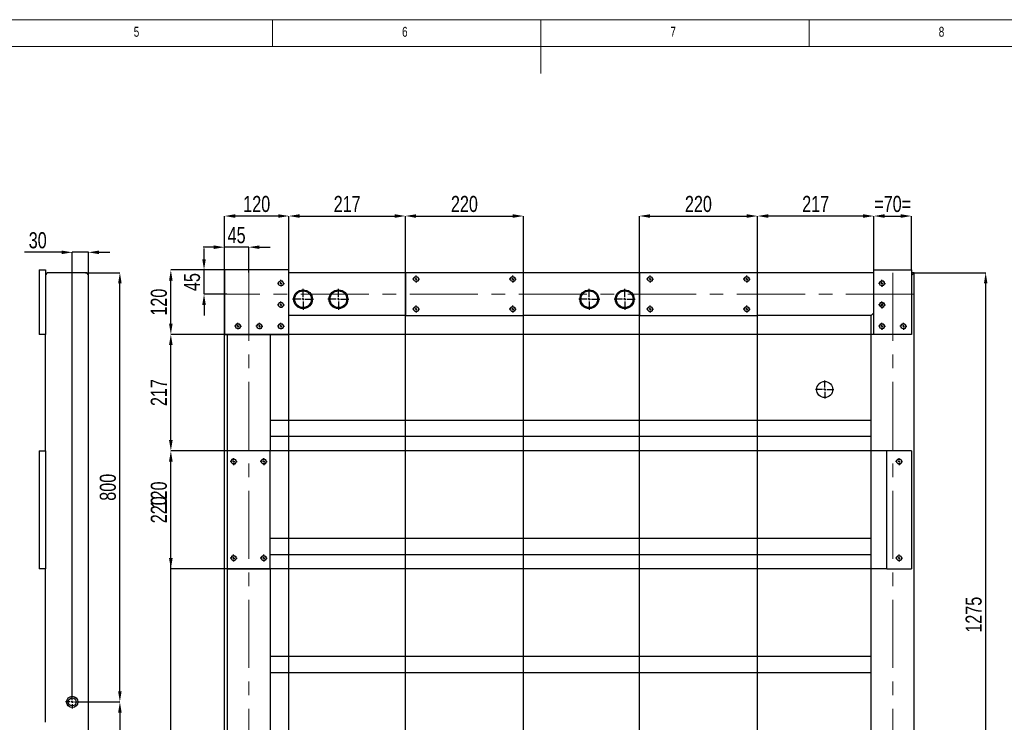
# Model space of a CAD drawing. Header units: millimetres. Extents: x 5 to 589, y 5 to 415.
# Tile 10 of 17: x 200 to 383, y 284 to 415. Entities that reach past the tile are written whole.
import ezdxf

# ---------------------------------------------------------------- set-up
doc = ezdxf.new("R2010")
doc.units = ezdxf.units.MM
doc.header["$PDSIZE"] = -1
doc.linetypes.add('CENTERX2', pattern=[20.32, 12.7, -2.54, 2.54, -2.54])
for name, color, linetype in [('COTES', 1, 'Continuous'), ('NOTES', 6, 'Continuous'), ('TRAIT-FINS', 9, 'Continuous'), ('TRAIT-MIXTES', 3, 'CENTERX2')]:
    doc.layers.add(name, color=color, linetype=linetype)
doc.layers.add('TRAIT-FORT', color=4, linetype='Continuous', lineweight=25)
doc.styles.add('SLDTEXTSTYLE0', font='TXT', dxfattribs={"width": 0.75})
doc.dimstyles.new('SLDDIMSTYLE2', dxfattribs={"dimtxt": 3, "dimasz": 2, "dimexe": 0, "dimexo": 0.0625, "dimgap": 0.75, "dimtad": 1, "dimdec": 0, "dimlfac": 10, "dimrnd": 1e-09, "dimzin": 12, "dimdsep": 46, "dimtxsty": 'SLDTEXTSTYLE0', "dimsah": 1, "dimcen": 0.09, "dimadec": 0, "dimazin": 3, "dimtfac": 1, "dimtdec": 0, "dimtofl": 0, "dimtmove": 0, "dimatfit": 3, "dimfxl": 1, "dimfrac": 2, "dimtolj": 1, "dimtzin": 12, "dimarcsym": 0})
doc.dimstyles.new('SLDDIMSTYLE3', dxfattribs={"dimtxt": 3, "dimasz": 2, "dimexe": 0, "dimexo": 0.0625, "dimgap": 0.75, "dimtad": 1, "dimdec": 0, "dimlfac": 10, "dimrnd": 1e-09, "dimzin": 12, "dimdsep": 46, "dimtxsty": 'SLDTEXTSTYLE0', "dimsah": 1, "dimcen": 0.09, "dimadec": 0, "dimazin": 3, "dimtfac": 1, "dimtdec": 0, "dimtmove": 0, "dimatfit": 0, "dimfxl": 1, "dimfrac": 2, "dimtolj": 1, "dimtzin": 12, "dimarcsym": 0})

# ---------------------------------------------------------------- blocks, each defined once
blk = doc.blocks.new('_D_68')
at = {"layer": 'COTES', "color": 0, "lineweight": -2, "transparency": 16777216}
for p, q in [((212.18, 367.85), (218.59, 367.85)), ((218.59, 289.85), (218.59, 365.85)), ((211.03, 287.85), (218.59, 287.85))]:
    blk.add_line(p, q, dxfattribs=at)
at = {"layer": 'COTES', "color": 0, "transparency": 16777216}
for points in [[(218.26, 365.85), (218.92, 365.85), (218.59, 367.85)], [(218.26, 289.85), (218.92, 289.85), (218.59, 287.85)]]:
    blk.add_solid(points, dxfattribs=at)
at = {"layer": 'Defpoints', "color": 0, "transparency": 16777216}
for p in [(212.12, 367.85), (218.59, 367.85), (210.97, 287.85)]:
    blk.add_point(p, dxfattribs=at)
at = {"layer": 'COTES', "color": 0, "transparency": 16777216, "insert": (214.84, 327.85), "char_height": 3, "attachment_point": 2, "rotation": 90, "style": 'SLDTEXTSTYLE0'}
blk.add_mtext('\\A1;800', dxfattribs=at)
blk = doc.blocks.new('_D_69')
at = {"layer": 'COTES', "color": 0, "lineweight": -2, "transparency": 16777216}
for p, q in [((207.72, 371.64), (200.84, 371.64)), ((209.72, 289.16), (209.72, 371.64)), ((212.72, 371.64), (209.72, 371.64)), ((212.72, 367.31), (212.72, 371.64)), ((214.72, 371.64), (216.72, 371.64))]:
    blk.add_line(p, q, dxfattribs=at)
at = {"layer": 'COTES', "color": 0, "transparency": 16777216}
for points in [[(207.72, 371.97), (207.72, 371.3), (209.72, 371.64)], [(214.72, 371.97), (214.72, 371.3), (212.72, 371.64)]]:
    blk.add_solid(points, dxfattribs=at)
at = {"layer": 'Defpoints', "color": 0, "transparency": 16777216}
for p in [(212.72, 371.64), (212.72, 367.25), (209.72, 289.1)]:
    blk.add_point(p, dxfattribs=at)
at = {"layer": 'COTES', "color": 0, "transparency": 16777216, "insert": (203.28, 375.39), "char_height": 3, "attachment_point": 2, "style": 'SLDTEXTSTYLE0'}
blk.add_mtext('\\A1;30', dxfattribs=at)
blk = doc.blocks.new('_D_70')
at = {"layer": 'COTES', "color": 0, "lineweight": -2, "transparency": 16777216}
for p, q in [((211.03, 287.85), (218.59, 287.85)), ((218.59, 285.85), (218.59, 159.85)), ((211.03, 157.85), (218.59, 157.85))]:
    blk.add_line(p, q, dxfattribs=at)
at = {"layer": 'COTES', "color": 0, "transparency": 16777216}
for points in [[(218.26, 285.85), (218.92, 285.85), (218.59, 287.85)], [(218.26, 159.85), (218.92, 159.85), (218.59, 157.85)]]:
    blk.add_solid(points, dxfattribs=at)
at = {"layer": 'Defpoints', "color": 0, "transparency": 16777216}
for p in [(210.97, 287.85), (210.97, 157.85), (218.59, 157.85)]:
    blk.add_point(p, dxfattribs=at)
at = {"layer": 'COTES', "color": 0, "transparency": 16777216, "insert": (214.84, 222.85), "char_height": 3, "attachment_point": 2, "rotation": 90, "style": 'SLDTEXTSTYLE0'}
blk.add_mtext('\\A1;1300', dxfattribs=at)
blk = doc.blocks.new('SW_CENTERMARKSYMBOL_31')
at = {"layer": 'TRAIT-MIXTES', "color": 0}
for p, q in [((-0.4, 0), (-1.25, 0)), ((0, 0), (-0.2, 0)), ((0, 0.4), (0, 1.25)), ((0, 0), (0, 0.2)), ((0, 0), (0, -0.2)), ((0, 0), (0.2, 0)), ((0.4, 0), (1.25, 0)), ((0, -0.4), (0, -1.25))]:
    blk.add_line(p, q, dxfattribs=at)
blk = doc.blocks.new('_D_72')
at = {"layer": 'COTES', "color": 0, "lineweight": -2, "transparency": 16777216}
for p, q in [((234.27, 370.35), (234.27, 372.35)), ((238.02, 368.35), (234.27, 368.35)), ((234.27, 363.85), (234.27, 368.35)), ((238.52, 363.85), (234.27, 363.85)), ((234.27, 361.85), (234.27, 359.85))]:
    blk.add_line(p, q, dxfattribs=at)
at = {"layer": 'COTES', "color": 0, "transparency": 16777216}
for points in [[(233.94, 370.35), (234.6, 370.35), (234.27, 368.35)], [(233.94, 361.85), (234.6, 361.85), (234.27, 363.85)]]:
    blk.add_solid(points, dxfattribs=at)
at = {"layer": 'Defpoints', "color": 0, "transparency": 16777216}
for p in [(234.27, 368.35), (238.09, 368.35), (238.59, 363.85)]:
    blk.add_point(p, dxfattribs=at)
at = {"layer": 'COTES', "color": 0, "transparency": 16777216, "insert": (230.52, 366.1), "char_height": 3, "attachment_point": 2, "rotation": 90, "style": 'SLDTEXTSTYLE0'}
blk.add_mtext('\\A1;45', dxfattribs=at)
blk = doc.blocks.new('_D_73')
at = {"layer": 'COTES', "color": 0, "lineweight": -2, "transparency": 16777216}
for p, q in [((236.09, 372.6), (234.09, 372.6)), ((238.09, 368.41), (238.09, 372.6)), ((242.59, 372.6), (238.09, 372.6)), ((242.59, 367.91), (242.59, 372.6)), ((244.59, 372.6), (246.59, 372.6))]:
    blk.add_line(p, q, dxfattribs=at)
at = {"layer": 'COTES', "color": 0, "transparency": 16777216}
for points in [[(236.09, 372.93), (236.09, 372.27), (238.09, 372.6)], [(244.59, 372.93), (244.59, 372.27), (242.59, 372.6)]]:
    blk.add_solid(points, dxfattribs=at)
at = {"layer": 'Defpoints', "color": 0, "transparency": 16777216}
for p in [(238.09, 372.6), (238.09, 368.35), (242.59, 367.85)]:
    blk.add_point(p, dxfattribs=at)
at = {"layer": 'COTES', "color": 0, "transparency": 16777216, "insert": (240.34, 376.35), "char_height": 3, "attachment_point": 2, "style": 'SLDTEXTSTYLE0'}
blk.add_mtext('\\A1;45', dxfattribs=at)
blk = doc.blocks.new('_D_74')
at = {"layer": 'COTES', "color": 0, "lineweight": -2, "transparency": 16777216}
for p, q in [((250.02, 368.35), (228.09, 368.35)), ((228.09, 358.35), (228.09, 366.35)), ((250.02, 356.35), (228.09, 356.35))]:
    blk.add_line(p, q, dxfattribs=at)
at = {"layer": 'COTES', "color": 0, "transparency": 16777216}
for points in [[(227.75, 366.35), (228.42, 366.35), (228.09, 368.35)], [(227.75, 358.35), (228.42, 358.35), (228.09, 356.35)]]:
    blk.add_solid(points, dxfattribs=at)
at = {"layer": 'Defpoints', "color": 0, "transparency": 16777216}
for p in [(228.09, 368.35), (250.09, 368.35), (250.09, 356.35)]:
    blk.add_point(p, dxfattribs=at)
at = {"layer": 'COTES', "color": 0, "transparency": 16777216, "insert": (224.34, 362.35), "char_height": 3, "attachment_point": 2, "rotation": 90, "style": 'SLDTEXTSTYLE0'}
blk.add_mtext('\\A1;120', dxfattribs=at)
blk = doc.blocks.new('_D_75')
at = {"layer": 'COTES', "color": 0, "lineweight": -2, "transparency": 16777216}
for p, q in [((359.02, 356.35), (228.09, 356.35)), ((228.09, 336.65), (228.09, 354.35)), ((361.42, 334.65), (228.09, 334.65))]:
    blk.add_line(p, q, dxfattribs=at)
at = {"layer": 'COTES', "color": 0, "transparency": 16777216}
for points in [[(227.75, 354.35), (228.42, 354.35), (228.09, 356.35)], [(227.75, 336.65), (228.42, 336.65), (228.09, 334.65)]]:
    blk.add_solid(points, dxfattribs=at)
at = {"layer": 'Defpoints', "color": 0, "transparency": 16777216}
for p in [(228.09, 356.35), (359.09, 356.35), (361.49, 334.65)]:
    blk.add_point(p, dxfattribs=at)
at = {"layer": 'COTES', "color": 0, "transparency": 16777216, "insert": (224.34, 345.5), "char_height": 3, "attachment_point": 2, "rotation": 90, "style": 'SLDTEXTSTYLE0'}
blk.add_mtext('\\A1;217', dxfattribs=at)
blk = doc.blocks.new('_D_81')
at = {"layer": 'COTES', "color": 0, "lineweight": -2, "transparency": 16777216}
for p, q in [((366.65, 367.85), (379.92, 367.85)), ((379.92, 242.35), (379.92, 365.85)), ((366.15, 240.35), (379.92, 240.35))]:
    blk.add_line(p, q, dxfattribs=at)
at = {"layer": 'COTES', "color": 0, "transparency": 16777216}
for points in [[(379.59, 365.85), (380.25, 365.85), (379.92, 367.85)], [(379.59, 242.35), (380.25, 242.35), (379.92, 240.35)]]:
    blk.add_solid(points, dxfattribs=at)
at = {"layer": 'Defpoints', "color": 0, "transparency": 16777216}
for p in [(366.59, 367.85), (379.92, 367.85), (366.09, 240.35)]:
    blk.add_point(p, dxfattribs=at)
at = {"layer": 'COTES', "color": 0, "transparency": 16777216, "insert": (376.17, 304.1), "char_height": 3, "attachment_point": 2, "rotation": 90, "style": 'SLDTEXTSTYLE0'}
blk.add_mtext('\\A1;1275', dxfattribs=at)
blk = doc.blocks.new('_D_82')
at = {"layer": 'COTES', "color": 0, "lineweight": -2, "transparency": 16777216}
for p, q in [((361.42, 334.65), (228.09, 334.65)), ((228.09, 314.65), (228.09, 332.65)), ((361.42, 312.65), (228.09, 312.65))]:
    blk.add_line(p, q, dxfattribs=at)
at = {"layer": 'COTES', "color": 0, "transparency": 16777216}
for points in [[(227.75, 332.65), (228.42, 332.65), (228.09, 334.65)], [(227.75, 314.65), (228.42, 314.65), (228.09, 312.65)]]:
    blk.add_solid(points, dxfattribs=at)
at = {"layer": 'Defpoints', "color": 0, "transparency": 16777216}
for p in [(228.09, 334.65), (361.49, 334.65), (361.49, 312.65)]:
    blk.add_point(p, dxfattribs=at)
at = {"layer": 'COTES', "color": 0, "transparency": 16777216, "insert": (224.34, 323.65), "char_height": 3, "attachment_point": 2, "rotation": 90, "style": 'SLDTEXTSTYLE0'}
blk.add_mtext('\\A1;220', dxfattribs=at)
blk = doc.blocks.new('_D_89')
at = {"layer": 'COTES', "color": 0, "lineweight": -2, "transparency": 16777216}
for p, q in [((228.09, 92.35), (228.09, 329.61)), ((359.02, 92.35), (228.09, 92.35)), ((228.09, 82.35), (228.09, 90.35)), ((359.02, 80.35), (228.09, 80.35))]:
    blk.add_line(p, q, dxfattribs=at)
at = {"layer": 'COTES', "color": 0, "transparency": 16777216}
for points in [[(227.75, 90.35), (228.42, 90.35), (228.09, 92.35)], [(227.75, 82.35), (228.42, 82.35), (228.09, 80.35)]]:
    blk.add_solid(points, dxfattribs=at)
at = {"layer": 'Defpoints', "color": 0, "transparency": 16777216}
for p in [(359.09, 92.35), (228.09, 80.35), (359.09, 80.35)]:
    blk.add_point(p, dxfattribs=at)
at = {"layer": 'COTES', "color": 0, "transparency": 16777216, "insert": (224.34, 326.42), "char_height": 3, "attachment_point": 2, "rotation": 90, "style": 'SLDTEXTSTYLE0'}
blk.add_mtext('\\A1;120', dxfattribs=at)
blk = doc.blocks.new('_D_91')
at = {"layer": 'COTES', "color": 0, "lineweight": -2, "transparency": 16777216}
for p, q in [((271.79, 88.91), (271.79, 378.41)), ((273.79, 378.41), (291.79, 378.41)), ((293.79, 88.91), (293.79, 378.41))]:
    blk.add_line(p, q, dxfattribs=at)
at = {"layer": 'COTES', "color": 0, "transparency": 16777216}
for points in [[(273.79, 378.74), (273.79, 378.07), (271.79, 378.41)], [(291.79, 378.74), (291.79, 378.07), (293.79, 378.41)]]:
    blk.add_solid(points, dxfattribs=at)
at = {"layer": 'Defpoints', "color": 0, "transparency": 16777216}
for p in [(293.79, 378.41), (271.79, 88.85), (293.79, 88.85)]:
    blk.add_point(p, dxfattribs=at)
at = {"layer": 'COTES', "color": 0, "transparency": 16777216, "insert": (282.79, 382.16), "char_height": 3, "attachment_point": 2, "style": 'SLDTEXTSTYLE0'}
blk.add_mtext('\\A1;220', dxfattribs=at)
blk = doc.blocks.new('_D_92')
at = {"layer": 'COTES', "color": 0, "lineweight": -2, "transparency": 16777216}
for p, q in [((315.39, 80.91), (315.39, 378.41)), ((317.39, 378.41), (335.39, 378.41)), ((337.39, 80.91), (337.39, 378.41))]:
    blk.add_line(p, q, dxfattribs=at)
at = {"layer": 'COTES', "color": 0, "transparency": 16777216}
for points in [[(317.39, 378.74), (317.39, 378.07), (315.39, 378.41)], [(335.39, 378.74), (335.39, 378.07), (337.39, 378.41)]]:
    blk.add_solid(points, dxfattribs=at)
at = {"layer": 'Defpoints', "color": 0, "transparency": 16777216}
for p in [(337.39, 378.41), (315.39, 80.85), (337.39, 80.85)]:
    blk.add_point(p, dxfattribs=at)
at = {"layer": 'COTES', "color": 0, "transparency": 16777216, "insert": (326.39, 382.16), "char_height": 3, "attachment_point": 2, "style": 'SLDTEXTSTYLE0'}
blk.add_mtext('\\A1;220', dxfattribs=at)
blk = doc.blocks.new('_D_93')
at = {"layer": 'COTES', "color": 0, "lineweight": -2, "transparency": 16777216}
for p, q in [((250.09, 368.41), (250.09, 378.41)), ((252.09, 378.41), (269.79, 378.41)), ((271.79, 367.91), (271.79, 378.41))]:
    blk.add_line(p, q, dxfattribs=at)
at = {"layer": 'COTES', "color": 0, "transparency": 16777216}
for points in [[(252.09, 378.74), (252.09, 378.07), (250.09, 378.41)], [(269.79, 378.74), (269.79, 378.07), (271.79, 378.41)]]:
    blk.add_solid(points, dxfattribs=at)
at = {"layer": 'Defpoints', "color": 0, "transparency": 16777216}
for p in [(271.79, 378.41), (250.09, 368.35), (271.79, 367.85)]:
    blk.add_point(p, dxfattribs=at)
at = {"layer": 'COTES', "color": 0, "transparency": 16777216, "insert": (260.94, 382.16), "char_height": 3, "attachment_point": 2, "style": 'SLDTEXTSTYLE0'}
blk.add_mtext('\\A1;217', dxfattribs=at)
blk = doc.blocks.new('_D_94')
at = {"layer": 'COTES', "color": 0, "lineweight": -2, "transparency": 16777216}
for p, q in [((337.39, 367.91), (337.39, 378.41)), ((357.09, 378.41), (339.39, 378.41)), ((359.09, 368.41), (359.09, 378.41))]:
    blk.add_line(p, q, dxfattribs=at)
at = {"layer": 'COTES', "color": 0, "transparency": 16777216}
for points in [[(339.39, 378.74), (339.39, 378.07), (337.39, 378.41)], [(357.09, 378.74), (357.09, 378.07), (359.09, 378.41)]]:
    blk.add_solid(points, dxfattribs=at)
at = {"layer": 'Defpoints', "color": 0, "transparency": 16777216}
for p in [(337.39, 378.41), (337.39, 367.85), (359.09, 368.35)]:
    blk.add_point(p, dxfattribs=at)
at = {"layer": 'COTES', "color": 0, "transparency": 16777216, "insert": (348.24, 382.16), "char_height": 3, "attachment_point": 2, "style": 'SLDTEXTSTYLE0'}
blk.add_mtext('\\A1;217', dxfattribs=at)
blk = doc.blocks.new('_D_95')
at = {"layer": 'COTES', "color": 0, "lineweight": -2, "transparency": 16777216}
for p, q in [((238.09, 92.41), (238.09, 378.41)), ((248.09, 378.41), (240.09, 378.41)), ((250.09, 92.41), (250.09, 378.41))]:
    blk.add_line(p, q, dxfattribs=at)
at = {"layer": 'COTES', "color": 0, "transparency": 16777216}
for points in [[(240.09, 378.74), (240.09, 378.07), (238.09, 378.41)], [(248.09, 378.74), (248.09, 378.07), (250.09, 378.41)]]:
    blk.add_solid(points, dxfattribs=at)
at = {"layer": 'Defpoints', "color": 0, "transparency": 16777216}
for p in [(238.09, 378.41), (238.09, 92.35), (250.09, 92.35)]:
    blk.add_point(p, dxfattribs=at)
at = {"layer": 'COTES', "color": 0, "transparency": 16777216, "insert": (244.09, 382.16), "char_height": 3, "attachment_point": 2, "style": 'SLDTEXTSTYLE0'}
blk.add_mtext('\\A1;120', dxfattribs=at)
blk = doc.blocks.new('_D_96')
at = {"layer": 'COTES', "color": 0, "lineweight": -2, "transparency": 16777216}
for p, q in [((359.09, 368.41), (359.09, 378.41)), ((361.09, 378.41), (364.09, 378.41)), ((366.09, 368.41), (366.09, 378.41))]:
    blk.add_line(p, q, dxfattribs=at)
at = {"layer": 'COTES', "color": 0, "transparency": 16777216}
for points in [[(361.09, 378.74), (361.09, 378.07), (359.09, 378.41)], [(364.09, 378.74), (364.09, 378.07), (366.09, 378.41)]]:
    blk.add_solid(points, dxfattribs=at)
at = {"layer": 'Defpoints', "color": 0, "transparency": 16777216}
for p in [(366.09, 378.41), (359.09, 368.35), (366.09, 368.35)]:
    blk.add_point(p, dxfattribs=at)
at = {"layer": 'COTES', "color": 0, "transparency": 16777216, "insert": (362.59, 382.16), "char_height": 3, "attachment_point": 2, "style": 'SLDTEXTSTYLE0'}
blk.add_mtext('\\A1;=70=', dxfattribs=at)
blk = doc.blocks.new('SW_CENTERMARKSYMBOL_33')
at = {"layer": 'TRAIT-MIXTES', "color": 0}
for p, q in [((-0.4, 0), (-0.65, 0)), ((0, 0), (-0.2, 0)), ((0, 0.4), (0, 0.65)), ((0, 0), (0, 0.2)), ((0, 0), (0, -0.2)), ((0, 0), (0.2, 0)), ((0.4, 0), (0.65, 0)), ((0, -0.4), (0, -0.65))]:
    blk.add_line(p, q, dxfattribs=at)
blk = doc.blocks.new('SW_CENTERMARKSYMBOL_34')
at = {"layer": 'TRAIT-MIXTES', "color": 0}
for p, q in [((-0.4, 0), (-0.65, 0)), ((0, 0), (-0.2, 0)), ((0, 0.4), (0, 0.65)), ((0, 0), (0, 0.2)), ((0, 0), (0, -0.2)), ((0, 0), (0.2, 0)), ((0.4, 0), (0.65, 0)), ((0, -0.4), (0, -0.65))]:
    blk.add_line(p, q, dxfattribs=at)
blk = doc.blocks.new('SW_CENTERMARKSYMBOL_35')
at = {"layer": 'TRAIT-MIXTES', "color": 0}
for p, q in [((-0.4, 0), (-0.65, 0)), ((0, 0), (-0.2, 0)), ((0, 0.4), (0, 0.65)), ((0, 0), (0, 0.2)), ((0, 0), (0, -0.2)), ((0, 0), (0.2, 0)), ((0.4, 0), (0.65, 0)), ((0, -0.4), (0, -0.65))]:
    blk.add_line(p, q, dxfattribs=at)
blk = doc.blocks.new('SW_CENTERMARKSYMBOL_36')
at = {"layer": 'TRAIT-MIXTES', "color": 0}
for p, q in [((-0.4, 0), (-0.65, 0)), ((0, 0), (-0.2, 0)), ((0, 0.4), (0, 0.65)), ((0, 0), (0, 0.2)), ((0, 0), (0, -0.2)), ((0, 0), (0.2, 0)), ((0.4, 0), (0.65, 0)), ((0, -0.4), (0, -0.65))]:
    blk.add_line(p, q, dxfattribs=at)
blk = doc.blocks.new('SW_CENTERMARKSYMBOL_45')
at = {"layer": 'TRAIT-MIXTES', "color": 0}
for p, q in [((-0.4, 168), (-0.65, 168)), ((0, 168), (-0.2, 168)), ((0, 168.4), (0, 168.65)), ((0, 168), (0, 168.2)), ((0, 168), (0, 167.8)), ((0, 168), (0.2, 168)), ((0.4, 168), (0.65, 168)), ((-0.4, 0), (-0.65, 0)), ((0, 0), (-0.2, 0)), ((0, 0), (0, 0.2)), ((0, 0), (0, -0.2)), ((0, 0), (0.2, 0)), ((0.4, 0), (0.65, 0)), ((0, -0.4), (0, -0.65))]:
    blk.add_line(p, q, dxfattribs=at)
blk = doc.blocks.new('SW_CENTERMARKSYMBOL_46')
at = {"layer": 'TRAIT-MIXTES', "color": 0}
for p, q in [((-0.4, 168), (-0.65, 168)), ((0, 168), (-0.2, 168)), ((0, 168.4), (0, 168.65)), ((0, 168), (0, 168.2)), ((0, 168), (0, 167.8)), ((0, 168), (0.2, 168)), ((0.4, 168), (0.65, 168)), ((-0.4, 0), (-0.65, 0)), ((0, 0), (-0.2, 0)), ((0, 0), (0, 0.2)), ((0, 0), (0, -0.2)), ((0, 0), (0.2, 0)), ((0.4, 0), (0.65, 0)), ((0, -0.4), (0, -0.65))]:
    blk.add_line(p, q, dxfattribs=at)
blk = doc.blocks.new('SW_CENTERMARKSYMBOL_47')
at = {"layer": 'TRAIT-MIXTES', "color": 0}
for p, q in [((-0.4, 168), (-0.65, 168)), ((0, 168), (-0.2, 168)), ((0, 168.4), (0, 168.65)), ((0, 168), (0, 168.2)), ((0, 168), (0, 167.8)), ((0, 168), (0.2, 168)), ((0.4, 168), (0.65, 168)), ((-0.4, 0), (-0.65, 0)), ((0, 0), (-0.2, 0)), ((0, 0), (0, 0.2)), ((0, 0), (0, -0.2)), ((0, 0), (0.2, 0)), ((0.4, 0), (0.65, 0)), ((0, -0.4), (0, -0.65))]:
    blk.add_line(p, q, dxfattribs=at)
blk = doc.blocks.new('SW_CENTERMARKSYMBOL_48')
at = {"layer": 'TRAIT-MIXTES', "color": 0}
for p, q in [((-0.4, 168), (-0.65, 168)), ((0, 168), (-0.2, 168)), ((0, 168.4), (0, 168.65)), ((0, 168), (0, 168.2)), ((0, 168), (0, 167.8)), ((0, 168), (0.2, 168)), ((0.4, 168), (0.65, 168)), ((-0.4, 0), (-0.65, 0)), ((0, 0), (-0.2, 0)), ((0, 0), (0, 0.2)), ((0, 0), (0, -0.2)), ((0, 0), (0.2, 0)), ((0.4, 0), (0.65, 0)), ((0, -0.4), (0, -0.65))]:
    blk.add_line(p, q, dxfattribs=at)
blk = doc.blocks.new('SW_CENTERMARKSYMBOL_49')
at = {"layer": 'TRAIT-MIXTES', "color": 0}
for p, q in [((-0.4, 168), (-0.65, 168)), ((0, 168), (-0.2, 168)), ((0, 168.4), (0, 168.65)), ((0, 168), (0, 168.2)), ((0, 168), (0, 167.8)), ((0, 168), (0.2, 168)), ((0.4, 168), (0.65, 168)), ((-0.4, 0), (-0.65, 0)), ((0, 0), (-0.2, 0)), ((0, 0), (0, 0.2)), ((0, 0), (0, -0.2)), ((0, 0), (0.2, 0)), ((0.4, 0), (0.65, 0)), ((0, -0.4), (0, -0.65))]:
    blk.add_line(p, q, dxfattribs=at)
blk = doc.blocks.new('SW_CENTERMARKSYMBOL_54')
at = {"layer": 'TRAIT-MIXTES', "color": 0}
for p, q in [((-0.4, 0), (-0.65, 0)), ((0, 0), (-0.2, 0)), ((0, 0.4), (0, 0.65)), ((0, 0), (0, 0.2)), ((0, 0), (0, -0.2)), ((0, 0), (0.2, 0)), ((0.4, 0), (0.65, 0)), ((0, -0.4), (0, -0.65))]:
    blk.add_line(p, q, dxfattribs=at)
blk = doc.blocks.new('SW_CENTERMARKSYMBOL_55')
at = {"layer": 'TRAIT-MIXTES', "color": 0}
for p, q in [((-0.4, 0), (-0.65, 0)), ((0, 0), (-0.2, 0)), ((0, 0.4), (0, 0.65)), ((0, 0), (0, 0.2)), ((0, 0), (0, -0.2)), ((0, 0), (0.2, 0)), ((0.4, 0), (0.65, 0)), ((0, -0.4), (0, -0.65))]:
    blk.add_line(p, q, dxfattribs=at)
blk = doc.blocks.new('SW_CENTERMARKSYMBOL_60')
at = {"layer": 'TRAIT-MIXTES', "color": 0}
for p, q in [((0, 0.4), (0, 1.95)), ((-0.4, 0), (-1.95, 0)), ((0, 0), (-0.2, 0)), ((0, 0), (0, 0.2)), ((0, 0), (0, -0.2)), ((0, 0), (0.2, 0)), ((0.4, 0), (1.95, 0)), ((0, -0.4), (0, -1.95))]:
    blk.add_line(p, q, dxfattribs=at)
blk = doc.blocks.new('SW_CENTERMARKSYMBOL_61')
at = {"layer": 'TRAIT-MIXTES', "color": 0}
for p, q in [((0, 0.4), (0, 1.95)), ((-0.4, 0), (-1.95, 0)), ((0, 0), (-0.2, 0)), ((0, 0), (0, 0.2)), ((0, 0), (0, -0.2)), ((0, 0), (0.2, 0)), ((0.4, 0), (1.95, 0)), ((0, -0.4), (0, -1.95))]:
    blk.add_line(p, q, dxfattribs=at)
blk = doc.blocks.new('SW_CENTERMARKSYMBOL_62')
at = {"layer": 'TRAIT-MIXTES', "color": 0}
for p, q in [((0, 0.4), (0, 1.95)), ((-0.4, 0), (-1.95, 0)), ((0, 0), (-0.2, 0)), ((0, 0), (0, 0.2)), ((0, 0), (0, -0.2)), ((0, 0), (0.2, 0)), ((0.4, 0), (1.95, 0)), ((0, -0.4), (0, -1.95))]:
    blk.add_line(p, q, dxfattribs=at)
blk = doc.blocks.new('SW_CENTERMARKSYMBOL_64')
at = {"layer": 'TRAIT-MIXTES', "color": 0}
for p, q in [((0, 0.4), (0, 1.95)), ((-0.4, 0), (-1.95, 0)), ((0, 0), (-0.2, 0)), ((0, 0), (0, 0.2)), ((0, 0), (0, -0.2)), ((0, 0), (0.2, 0)), ((0.4, 0), (1.95, 0)), ((0, -0.4), (0, -1.95))]:
    blk.add_line(p, q, dxfattribs=at)
blk = doc.blocks.new('SW_CENTERMARKSYMBOL_73')
at = {"layer": 'TRAIT-MIXTES', "color": 0}
for p, q in [((-0.4, 0), (-0.65, 0)), ((0, 0), (-0.2, 0)), ((0, 0.4), (0, 0.65)), ((0, 0), (0, 0.2)), ((0, 0), (0, -0.2)), ((0, 0), (0.2, 0)), ((0.4, 0), (0.65, 0)), ((0, -0.4), (0, -0.65))]:
    blk.add_line(p, q, dxfattribs=at)
blk = doc.blocks.new('SW_CENTERMARKSYMBOL_74')
at = {"layer": 'TRAIT-MIXTES', "color": 0}
for p, q in [((-0.4, 0), (-0.65, 0)), ((0, 0), (-0.2, 0)), ((0, 0.4), (0, 0.65)), ((0, 0), (0, 0.2)), ((0, 0), (0, -0.2)), ((0, 0), (0.2, 0)), ((0.4, 0), (0.65, 0)), ((0, -0.4), (0, -0.65))]:
    blk.add_line(p, q, dxfattribs=at)
blk = doc.blocks.new('SW_CENTERMARKSYMBOL_75')
at = {"layer": 'TRAIT-MIXTES', "color": 0}
for p, q in [((-0.4, 0), (-0.65, 0)), ((0, 0), (-0.2, 0)), ((0, 0.4), (0, 0.65)), ((0, 0), (0, 0.2)), ((0, 0), (0, -0.2)), ((0, 0), (0.2, 0)), ((0.4, 0), (0.65, 0)), ((0, -0.4), (0, -0.65))]:
    blk.add_line(p, q, dxfattribs=at)
blk = doc.blocks.new('SW_CENTERMARKSYMBOL_76')
at = {"layer": 'TRAIT-MIXTES', "color": 0}
for p, q in [((-0.4, 0), (-0.65, 0)), ((0, 0), (-0.2, 0)), ((0, 0.4), (0, 0.65)), ((0, 0), (0, 0.2)), ((0, 0), (0, -0.2)), ((0, 0), (0.2, 0)), ((0.4, 0), (0.65, 0)), ((0, -0.4), (0, -0.65))]:
    blk.add_line(p, q, dxfattribs=at)
blk = doc.blocks.new('SW_CENTERMARKSYMBOL_89')
at = {"layer": 'TRAIT-MIXTES', "color": 0}
for p, q in [((-0.4, 0), (-0.65, 0)), ((0, 0), (-0.2, 0)), ((0, 0.4), (0, 0.65)), ((0, 0), (0, 0.2)), ((0, 0), (0, -0.2)), ((0, 0), (0.2, 0)), ((0.4, 0), (0.65, 0)), ((0, -0.4), (0, -0.65))]:
    blk.add_line(p, q, dxfattribs=at)
blk = doc.blocks.new('SW_CENTERMARKSYMBOL_90')
at = {"layer": 'TRAIT-MIXTES', "color": 0}
for p, q in [((-0.4, 0), (-0.65, 0)), ((0, 0), (-0.2, 0)), ((0, 0.4), (0, 0.65)), ((0, 0), (0, 0.2)), ((0, 0), (0, -0.2)), ((0, 0), (0.2, 0)), ((0.4, 0), (0.65, 0)), ((0, -0.4), (0, -0.65))]:
    blk.add_line(p, q, dxfattribs=at)
blk = doc.blocks.new('SW_CENTERMARKSYMBOL_91')
at = {"layer": 'TRAIT-MIXTES', "color": 0}
for p, q in [((-0.4, 0), (-0.65, 0)), ((0, 0), (-0.2, 0)), ((0, 0.4), (0, 0.65)), ((0, 0), (0, 0.2)), ((0, 0), (0, -0.2)), ((0, 0), (0.2, 0)), ((0.4, 0), (0.65, 0)), ((0, -0.4), (0, -0.65))]:
    blk.add_line(p, q, dxfattribs=at)
blk = doc.blocks.new('SW_CENTERMARKSYMBOL_92')
at = {"layer": 'TRAIT-MIXTES', "color": 0}
for p, q in [((-0.4, 0), (-0.65, 0)), ((0, 0), (-0.2, 0)), ((0, 0.4), (0, 0.65)), ((0, 0), (0, 0.2)), ((0, 0), (0, -0.2)), ((0, 0), (0.2, 0)), ((0.4, 0), (0.65, 0)), ((0, -0.4), (0, -0.65))]:
    blk.add_line(p, q, dxfattribs=at)
blk = doc.blocks.new('SW_CENTERMARKSYMBOL_93')
at = {"layer": 'TRAIT-MIXTES', "color": 0}
for p, q in [((-0.4, 0), (-1.7, 0)), ((0, 0), (-0.2, 0)), ((0, 0.4), (0, 1.7)), ((0, 0), (0, 0.2)), ((0, 0), (0, -0.2)), ((0, 0), (0.2, 0)), ((0.4, 0), (1.7, 0)), ((0, -0.4), (0, -1.7))]:
    blk.add_line(p, q, dxfattribs=at)
blk = doc.blocks.new('SW_CENTERMARKSYMBOL_94')
at = {"layer": 'TRAIT-MIXTES', "color": 0}
for p, q in [((-0.4, 0), (-0.65, 0)), ((0, 0), (-0.2, 0)), ((0, 0.4), (0, 0.65)), ((0, 0), (0, 0.2)), ((0, 0), (0, -0.2)), ((0, 0), (0.2, 0)), ((0.4, 0), (0.65, 0)), ((0, -0.4), (0, -0.65))]:
    blk.add_line(p, q, dxfattribs=at)
blk = doc.blocks.new('SW_CENTERMARKSYMBOL_95')
at = {"layer": 'TRAIT-MIXTES', "color": 0}
for p, q in [((-0.4, 0), (-0.65, 0)), ((0, 0), (-0.2, 0)), ((0, 0.4), (0, 0.65)), ((0, 0), (0, 0.2)), ((0, 0), (0, -0.2)), ((0, 0), (0.2, 0)), ((0.4, 0), (0.65, 0)), ((0, -0.4), (0, -0.65))]:
    blk.add_line(p, q, dxfattribs=at)
blk = doc.blocks.new('SW_CENTERMARKSYMBOL_96')
at = {"layer": 'TRAIT-MIXTES', "color": 0}
for p, q in [((-0.4, 0), (-0.65, 0)), ((0, 0), (-0.2, 0)), ((0, 0.4), (0, 0.65)), ((0, 0), (0, 0.2)), ((0, 0), (0, -0.2)), ((0, 0), (0.2, 0)), ((0.4, 0), (0.65, 0)), ((0, -0.4), (0, -0.65))]:
    blk.add_line(p, q, dxfattribs=at)
blk = doc.blocks.new('SW_CENTERMARKSYMBOL_97')
at = {"layer": 'TRAIT-MIXTES', "color": 0}
for p, q in [((-0.4, 0), (-0.65, 0)), ((0, 0), (-0.2, 0)), ((0, 0.4), (0, 0.65)), ((0, 0), (0, 0.2)), ((0, 0), (0, -0.2)), ((0, 0), (0.2, 0)), ((0.4, 0), (0.65, 0)), ((0, -0.4), (0, -0.65))]:
    blk.add_line(p, q, dxfattribs=at)

msp = doc.modelspace()

# ---------------------------------------------------------------- linework, layer by layer
at = {"lineweight": 18}
for p, q in [((589, 415), (5, 415)), ((247, 410), (247, 415)), ((297, 415), (297, 405)), ((347, 410), (347, 415)), ((584, 410), (10, 410))]:
    msp.add_line(p, q, dxfattribs=at)
at = {"layer": 'TRAIT-FINS', "lineweight": 18}
for centre in [(273.79, 366.65), (291.79, 366.65), (317.39, 366.65), (335.39, 366.65), (248.59, 365.85), (360.59, 365.85), (248.59, 361.85), (273.79, 361.05), (291.79, 361.05), (317.39, 361.05), (335.39, 361.05), (360.59, 361.85), (240.59, 357.85), (244.59, 357.85), (248.59, 357.85), (360.59, 357.85), (364.59, 357.85), (239.79, 332.65), (245.39, 332.65), (363.79, 332.65), (239.79, 314.65), (245.39, 314.65), (363.79, 314.65)]:
    msp.add_arc(centre, 0.5, 255, 195, dxfattribs=at)
at = {"layer": 'TRAIT-FORT', "lineweight": 25}
for p, q in [((203.52, 368.35), (203.52, 356.35)), ((203.52, 368.35), (204.72, 368.35)), ((204.72, 368.35), (204.72, 356.35)), ((212.12, 367.85), (205.32, 367.85)), ((212.72, 81.45), (212.72, 367.25)), ((238.09, 368.35), (238.09, 356.35)), ((250.09, 368.35), (238.09, 368.35)), ((250.09, 356.35), (250.09, 368.35)), ((271.79, 367.85), (250.09, 367.85)), ((293.79, 367.85), (271.79, 367.85)), ((271.79, 367.85), (271.79, 359.85)), ((293.79, 359.85), (293.79, 367.85)), ((315.39, 367.85), (293.79, 367.85)), ((337.39, 367.85), (315.39, 367.85)), ((315.39, 367.85), (315.39, 359.85)), ((337.39, 359.85), (337.39, 367.85)), ((359.09, 367.85), (337.39, 367.85)), ((359.09, 356.35), (359.09, 368.35)), ((359.09, 368.35), (366.09, 368.35)), ((366.09, 368.35), (366.09, 356.35)), ((366.59, 367.85), (366.09, 367.85)), ((366.59, 367.85), (366.09, 367.35)), ((366.09, 367.35), (366.59, 367.85)), ((366.59, 80.85), (366.59, 367.85)), ((360.91, 362.16), (360.27, 361.53)), ((271.79, 359.85), (250.09, 359.85)), ((271.79, 359.85), (293.79, 359.85)), ((315.39, 359.85), (293.79, 359.85)), ((315.39, 359.85), (337.39, 359.85)), ((358.59, 359.85), (337.39, 359.85)), ((359.09, 360.35), (358.59, 359.85)), ((358.59, 359.85), (359.09, 360.35)), ((358.59, 199.85), (358.59, 359.85)), ((204.72, 356.35), (203.52, 356.35)), ((204.72, 334.65), (204.72, 356.35)), ((238.09, 356.35), (250.09, 356.35)), ((238.59, 356.35), (238.59, 334.65)), ((246.59, 356.35), (246.59, 334.65)), ((366.09, 356.35), (359.09, 356.35)), ((246.59, 340.35), (358.59, 340.35)), ((246.59, 337.35), (358.59, 337.35)), ((203.52, 334.65), (203.52, 312.65)), ((203.52, 334.65), (204.72, 334.65)), ((204.72, 334.65), (204.72, 312.65)), ((246.59, 334.65), (238.59, 334.65)), ((238.59, 334.65), (238.59, 312.65)), ((246.59, 312.65), (246.59, 334.65)), ((361.49, 312.65), (361.49, 334.65)), ((366.09, 334.65), (361.49, 334.65)), ((366.09, 334.65), (366.09, 312.65)), ((246.59, 318.35), (358.59, 318.35)), ((246.59, 315.35), (358.59, 315.35)), ((204.72, 312.65), (203.52, 312.65)), ((204.72, 284.05), (204.72, 312.65)), ((238.59, 312.65), (246.59, 312.65)), ((238.59, 312.65), (238.59, 247.05)), ((246.59, 312.65), (246.59, 247.05)), ((361.49, 312.65), (366.09, 312.65)), ((246.59, 296.35), (358.59, 296.35)), ((246.59, 293.35), (358.59, 293.35))]:
    msp.add_line(p, q, dxfattribs=at)
for centre, radius in [((273.79, 366.65), 0.45), ((291.79, 366.65), 0.45), ((317.39, 366.65), 0.45), ((335.39, 366.65), 0.45), ((248.59, 365.85), 0.45), ((360.59, 365.85), 0.45), ((252.72, 362.9), 1.75), ((252.72, 362.9), 1.55), ((259.32, 362.9), 1.75), ((259.32, 362.9), 1.55), ((306.06, 362.9), 1.75), ((306.06, 362.9), 1.55), ((312.66, 362.9), 1.75), ((312.66, 362.9), 1.55), ((248.59, 361.85), 0.45), ((273.79, 361.05), 0.45), ((291.79, 361.05), 0.45), ((317.39, 361.05), 0.45), ((335.39, 361.05), 0.45), ((360.59, 361.85), 0.45), ((240.59, 357.85), 0.45), ((244.59, 357.85), 0.45), ((248.59, 357.85), 0.45), ((360.59, 357.85), 0.45), ((364.59, 357.85), 0.45), ((349.92, 346.07), 1.5), ((239.79, 332.65), 0.45), ((245.39, 332.65), 0.45), ((363.79, 332.65), 0.45), ((239.79, 314.65), 0.45), ((245.39, 314.65), 0.45), ((363.79, 314.65), 0.45), ((209.72, 287.85), 1.05), ((209.72, 287.85), 0.75)]:
    msp.add_circle(centre, radius, dxfattribs=at)
for centre, start, end in [((205.32, 367.25), 90, 180), ((212.12, 367.25), 0, 90)]:
    msp.add_arc(centre, 0.6, start, end, dxfattribs=at)
at = {"layer": 'TRAIT-MIXTES', "lineweight": 18}
for p, q in [((242.59, 367.85), (242.59, 80.85)), ((362.59, 367.85), (362.59, 88.85)), ((366.59, 363.85), (238.59, 363.85))]:
    msp.add_line(p, q, dxfattribs=at)

# ---------------------------------------------------------------- block references
at = {"layer": 'TRAIT-MIXTES'}
for name, p in [('SW_CENTERMARKSYMBOL_91', (273.79, 366.65)), ('SW_CENTERMARKSYMBOL_90', (291.79, 366.65)), ('SW_CENTERMARKSYMBOL_96', (317.39, 366.65)), ('SW_CENTERMARKSYMBOL_95', (335.39, 366.65)), ('SW_CENTERMARKSYMBOL_45', (248.59, 197.85)), ('SW_CENTERMARKSYMBOL_74', (360.59, 365.85)), ('SW_CENTERMARKSYMBOL_64', (252.72, 362.9)), ('SW_CENTERMARKSYMBOL_61', (259.32, 362.9)), ('SW_CENTERMARKSYMBOL_60', (306.06, 362.9)), ('SW_CENTERMARKSYMBOL_62', (312.66, 362.9)), ('SW_CENTERMARKSYMBOL_46', (248.59, 193.85)), ('SW_CENTERMARKSYMBOL_92', (273.79, 361.05)), ('SW_CENTERMARKSYMBOL_89', (291.79, 361.05)), ('SW_CENTERMARKSYMBOL_97', (317.39, 361.05)), ('SW_CENTERMARKSYMBOL_94', (335.39, 361.05)), ('SW_CENTERMARKSYMBOL_73', (360.59, 361.85)), ('SW_CENTERMARKSYMBOL_49', (240.59, 189.85)), ('SW_CENTERMARKSYMBOL_48', (244.59, 189.85)), ('SW_CENTERMARKSYMBOL_47', (248.59, 189.85)), ('SW_CENTERMARKSYMBOL_76', (360.59, 357.85)), ('SW_CENTERMARKSYMBOL_75', (364.59, 357.85)), ('SW_CENTERMARKSYMBOL_93', (349.92, 346.07)), ('SW_CENTERMARKSYMBOL_36', (239.79, 332.65)), ('SW_CENTERMARKSYMBOL_35', (245.39, 332.65)), ('SW_CENTERMARKSYMBOL_55', (363.79, 332.65)), ('SW_CENTERMARKSYMBOL_34', (239.79, 314.65)), ('SW_CENTERMARKSYMBOL_33', (245.39, 314.65)), ('SW_CENTERMARKSYMBOL_54', (363.79, 314.65)), ('SW_CENTERMARKSYMBOL_31', (209.72, 287.85))]:
    msp.add_blockref(name, p, dxfattribs=at)

# ---------------------------------------------------------------- texts
at = {"layer": 'NOTES', "char_height": 1.85, "attachment_point": 1, "style": 'SLDTEXTSTYLE0'}
for s, insert in [('5', (221.17, 413.67)), ('6', (271.17, 413.67)), ('7', (321.17, 413.67)), ('8', (371.17, 413.67))]:
    msp.add_mtext(s, dxfattribs=dict(at, insert=insert))

# ---------------------------------------------------------------- dimensions: what is measured, and where the dimension line sits
at = {"layer": 'COTES'}
for base, p1, p2, dimstyle, picture, middle in [((238.09, 378.41), (250.09, 92.35), (238.09, 92.35), 'SLDDIMSTYLE3', '_D_95', (244.09, 378.41)), ((271.79, 378.41), (250.09, 368.35), (271.79, 367.85), 'SLDDIMSTYLE2', '_D_93', (260.94, 378.41)), ((293.79, 378.41), (271.79, 88.85), (293.79, 88.85), 'SLDDIMSTYLE2', '_D_91', (282.79, 378.41)), ((337.39, 378.41), (315.39, 80.85), (337.39, 80.85), 'SLDDIMSTYLE2', '_D_92', (326.39, 378.41)), ((337.39, 378.41), (359.09, 368.35), (337.39, 367.85), 'SLDDIMSTYLE2', '_D_94', (348.24, 378.41)), ((238.09, 372.6), (242.59, 367.85), (238.09, 368.35), 'SLDDIMSTYLE3', '_D_73', (240.34, 372.6)), ((212.72, 371.64), (209.72, 289.1), (212.72, 367.25), 'SLDDIMSTYLE3', '_D_69', (203.28, 371.64))]:
    dim = msp.add_linear_dim(base=base, p1=p1, p2=p2, dimstyle=dimstyle, dxfattribs=at)
    dim.commit()
    dim.dimension.update_dxf_attribs({"geometry": picture, "text_midpoint": middle, "dimtype": 160})
dim = msp.add_linear_dim(base=(366.09, 378.41), p1=(359.09, 368.35), p2=(366.09, 368.35), text='=<>=', dimstyle='SLDDIMSTYLE3', dxfattribs=at)
dim.commit()
dim.dimension.update_dxf_attribs({"geometry": '_D_96', "text_midpoint": (362.59, 378.41), "dimtype": 160})
for base, p1, p2, dimstyle, picture, middle in [((234.27, 368.35), (238.59, 363.85), (238.09, 368.35), 'SLDDIMSTYLE3', '_D_72', (234.27, 366.1)), ((218.59, 367.85), (210.97, 287.85), (212.12, 367.85), 'SLDDIMSTYLE2', '_D_68', (218.59, 327.85)), ((228.09, 368.35), (250.09, 356.35), (250.09, 368.35), 'SLDDIMSTYLE2', '_D_74', (228.09, 362.35)), ((379.92, 367.85), (366.09, 240.35), (366.59, 367.85), 'SLDDIMSTYLE2', '_D_81', (379.92, 304.1)), ((228.09, 356.35), (361.49, 334.65), (359.09, 356.35), 'SLDDIMSTYLE2', '_D_75', (228.09, 345.5)), ((228.09, 334.65), (361.49, 312.65), (361.49, 334.65), 'SLDDIMSTYLE2', '_D_82', (228.09, 323.65)), ((228.09, 80.35), (359.09, 92.35), (359.09, 80.35), 'SLDDIMSTYLE2', '_D_89', (228.09, 326.42)), ((218.59, 157.85), (210.97, 287.85), (210.97, 157.85), 'SLDDIMSTYLE2', '_D_70', (218.59, 222.85))]:
    dim = msp.add_linear_dim(base=base, p1=p1, p2=p2, angle=90, dimstyle=dimstyle, dxfattribs=at)
    dim.commit()
    dim.dimension.update_dxf_attribs({"geometry": picture, "text_midpoint": middle, "dimtype": 160})

doc.saveas('drawing.dxf')
